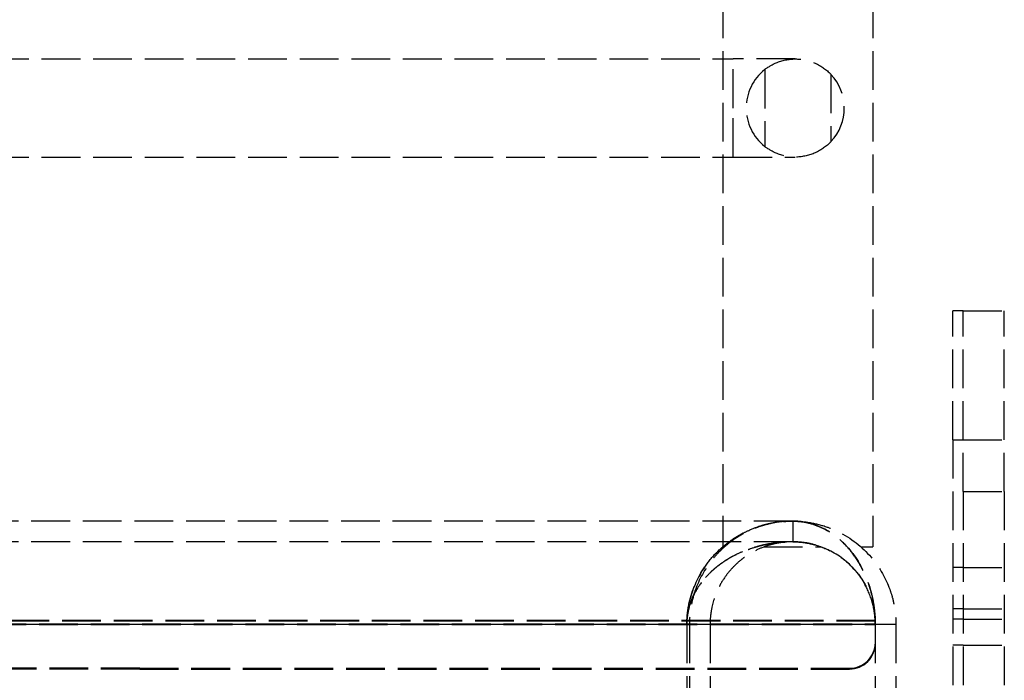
# Model space of a CAD drawing. Header units: millimetres. Extents: x -108 to 0, y 0 to 534.
# Tile 11 of 12: x -38 to 0, y 435 to 460. Entities that reach past the tile are written whole.
import ezdxf

# ---------------------------------------------------------------- set-up
doc = ezdxf.new("R2010")
doc.units = ezdxf.units.MM
doc.header["$LTSCALE"] = 10
doc.linetypes.add('ALLCAD_Strich', pattern=[0.2, 0.15, -0.05])
doc.layers.add('BESCH_KONT_sich_schn_ansi_2d', color=40, linetype='Continuous')

msp = doc.modelspace()

# ---------------------------------------------------------------- linework, layer by layer
at = {"layer": 'BESCH_KONT_sich_schn_ansi_2d', "linetype": 'ALLCAD_Strich', "extrusion": (0, 1, -2.22045e-16)}
for p, q in [((-10.9, 501), (-10.9, 440.8)), ((-5.1, 501), (-5.1, 439.8)), ((-101.3, 458.7), (-10.9, 458.7)), ((-10.9, 458.7), (-10.5, 458.7)), ((-10.5, 456.8), (-10.5, 458.7)), ((-8.1, 458.7), (-10.5, 458.7)), ((-9.285, 458.286), (-9.285, 455.314)), ((-6.715, 458.101), (-6.715, 455.499)), ((-10.5, 454.9), (-10.5, 456.8)), ((-101.3, 454.9), (-10.9, 454.9)), ((-10.9, 454.9), (-10.5, 454.9)), ((-10.5, 454.9), (-8.1, 454.9)), ((-1.6, 448.95), (-2, 448.95)), ((-2, 443.95), (-2, 448.95)), ((-1.6, 441.95), (-1.6, 448.95)), ((-1.6, 448.95), (0, 448.95)), ((0, 441.95), (0, 448.95)), ((-2, 443.95), (-1.6, 443.95)), ((-2, 443.95), (-2, 432.796)), ((-1.6, 443.95), (0, 443.95)), ((-1.6, 441.95), (-1.6, 392.014)), ((-1.6, 441.95), (0, 441.95)), ((0, 441.95), (0, 389.328)), ((-8.2, 440.8), (-104.2, 440.8)), ((-10.9, 440.8), (-10.9, 439.8)), ((-8.2, 440.8), (-8.2, 440)), ((-8.2, 440.8), (-8.2, 440)), ((-8.2, 440.8), (-8.2, 440)), ((-8.2, 440.8), (-8.2, 440.8)), ((-8.2, 440), (-104.2, 440)), ((-8.2, 440), (-8.2, 440)), ((-10.9, 439.8), (-10.846, 439.8)), ((-9.314, 439.8), (-7.086, 439.8)), ((-5.554, 439.8), (-5.1, 439.8)), ((-1.6, 439), (-2, 439)), ((-1.6, 439), (0, 439)), ((-1.6, 437.4), (-2, 437.4)), ((-1.6, 437.4), (0, 437.4)), ((-107.4, 436.821), (-5, 436.821)), ((-5.002, 436.954), (-107.398, 436.954)), ((-5.002, 436.923), (-107.398, 436.923)), ((-5.002, 436.923), (-5.002, 436.954)), ((-5, 436.835), (-5, 436.805)), ((-5, 436.821), (-5, 436.8)), ((-1.6, 437), (-2, 437)), ((-1.6, 437), (0, 437)), ((-5, 436.8), (-107.4, 436.8)), ((-107.4, 436.79), (-5, 436.79)), ((-12.3, 436.8), (-12.3, 434.3)), ((-12.2, 436.8), (-12.2, 434.3)), ((-11.4, 436.8), (-11.4, 434.3)), ((-4.2, 436.8), (-5, 436.8)), ((-5, 436.8), (-5, 431.8)), ((-4.2, 436.8), (-4.2, 408.8)), ((-1.6, 436), (-2, 436)), ((-1.6, 436), (0, 436)), ((-33.5, 435.1), (-39.5, 435.1)), ((-33.5, 435.069), (-39.5, 435.069)), ((-33.5, 435.1), (-33.5, 435.069)), ((-33.5, 435.1), (-6, 435.1)), ((-33.5, 435.069), (-6, 435.069)), ((-6, 435.069), (-6, 435.1))]:
    msp.add_line(p, q, dxfattribs=at)
at = {"layer": 'BESCH_KONT_sich_schn_ansi_2d', "linetype": 'ALLCAD_Strich'}
for start, end in [(128.5673, 231.4327), (316.7772, 43.2228)]:
    msp.add_arc((-8.1, 456.8), 1.9, start, end, dxfattribs=at)
for centre in [(-6, 436.099), (-6, 436.068)]:
    msp.add_ellipse(centre, major_axis=(1, 0), ratio=0.999263, start_param=-1.570796, end_param=0, dxfattribs=at)
for points, knots in [([(-9.285, 458.286), (-9.154, 458.389), (-9.004, 458.48), (-8.609, 458.648), (-8.349, 458.7), (-7.856, 458.7), (-7.599, 458.65), (-7.133, 458.455), (-6.924, 458.31), (-6.745, 458.132), (-6.73, 458.117), (-6.715, 458.101)], [-0.4533539, -0.4533539, -0.4533539, -0.4533539, -0.4015165, -0.4015165, -0.3266435, -0.3266435, -0.2533052, -0.2533052, -0.1799669, -0.1799669, -0.1733316, -0.1733316, -0.1733316, -0.1733316]), ([(-6.715, 455.499), (-6.73, 455.483), (-6.745, 455.468), (-6.924, 455.29), (-7.133, 455.145), (-7.599, 454.95), (-7.856, 454.9), (-8.349, 454.9), (-8.609, 454.952), (-9.004, 455.12), (-9.154, 455.211), (-9.285, 455.314)], [0.7380408, 0.7380408, 0.7380408, 0.7380408, 0.7446761, 0.7446761, 0.8180144, 0.8180144, 0.8913527, 0.8913527, 0.9662257, 0.9662257, 1.0180632, 1.0180632, 1.0180632, 1.0180632]), ([(-8.2, 440.8), (-8.352, 440.8), (-8.505, 440.792), (-8.832, 440.756), (-9.007, 440.726), (-9.31, 440.653), (-9.44, 440.615), (-9.758, 440.505), (-9.946, 440.425), (-10.248, 440.268), (-10.365, 440.2), (-10.6, 440.046), (-10.718, 439.96), (-10.94, 439.778), (-11.044, 439.684), (-11.236, 439.491), (-11.325, 439.393), (-11.685, 438.951), (-11.92, 438.55), (-12.156, 437.874), (-12.215, 437.646), (-12.284, 437.21), (-12.301, 437.002), (-12.3, 436.8)], [0.0000014, 0.0000014, 0.0000014, 0.0000014, 0.0638489, 0.0638489, 0.1376, 0.1376, 0.19291, 0.19291, 0.2750594, 0.2750594, 0.3278134, 0.3278134, 0.3838937, 0.3838937, 0.4357483, 0.4357483, 0.4829411, 0.4829411, 0.6362338, 0.6362338, 0.7088004, 0.7088004, 0.7700799, 0.7700799, 0.7700799, 0.7700799]), ([(-12.3, 436.8), (-12.301, 436.906), (-12.296, 437.013), (-12.278, 437.233), (-12.264, 437.346), (-12.2, 437.714), (-12.132, 437.96), (-11.974, 438.376), (-11.892, 438.549), (-11.68, 438.929), (-11.543, 439.128), (-11.216, 439.524), (-11.022, 439.714), (-10.759, 439.926), (-10.7, 439.971), (-10.519, 440.102), (-10.394, 440.182), (-10.155, 440.318), (-10.042, 440.376), (-9.755, 440.506), (-9.579, 440.571), (-9.287, 440.659), (-9.171, 440.688), (-8.902, 440.744), (-8.749, 440.767), (-8.529, 440.788), (-8.461, 440.792), (-8.329, 440.799), (-8.264, 440.8), (-8.2, 440.8)], [0.0000055, 0.0000055, 0.0000055, 0.0000055, 0.0319489, 0.0319489, 0.0664374, 0.0664374, 0.1456017, 0.1456017, 0.2072075, 0.2072075, 0.2896038, 0.2896038, 0.387616, 0.387616, 0.4154196, 0.4154196, 0.4723343, 0.4723343, 0.5221709, 0.5221709, 0.5971352, 0.5971352, 0.6461995, 0.6461995, 0.7097334, 0.7097334, 0.7379495, 0.7379495, 0.7646461, 0.7646461, 0.7646461, 0.7646461]), ([(-8.2, 440.8), (-8.348, 440.8), (-8.497, 440.792), (-8.816, 440.756), (-8.986, 440.726), (-9.281, 440.653), (-9.407, 440.616), (-9.717, 440.506), (-9.9, 440.426), (-10.194, 440.27), (-10.308, 440.202), (-10.537, 440.049), (-10.653, 439.963), (-10.87, 439.782), (-10.971, 439.688), (-11.159, 439.494), (-11.246, 439.396), (-11.598, 438.954), (-11.828, 438.553), (-12.059, 437.877), (-12.116, 437.648), (-12.187, 437.192), (-12.2, 436.983), (-12.2, 436.8)], [0.0000015, 0.0000015, 0.0000015, 0.0000015, 0.0637413, 0.0637413, 0.1373522, 0.1373522, 0.1925473, 0.1925473, 0.2745084, 0.2745084, 0.3271358, 0.3271358, 0.3832525, 0.3832525, 0.4351398, 0.4351398, 0.4823751, 0.4823751, 0.6358142, 0.6358142, 0.7085858, 0.7085858, 0.7758392, 0.7758392, 0.7758392, 0.7758392]), ([(-8.2, 440.8), (-8.016, 440.8), (-7.836, 440.781), (-7.478, 440.704), (-7.301, 440.646), (-7.015, 440.518), (-6.904, 440.46), (-6.38, 440.141), (-6.037, 439.793), (-5.482, 438.982), (-5.303, 438.545), (-5.159, 438.052), (-5.13, 437.938), (-5.07, 437.653), (-5.044, 437.483), (-5.009, 437.141), (-4.999, 436.971), (-5, 436.8)], [0.000001, 0.000001, 0.000001, 0.000001, 0.0872683, 0.0872683, 0.1738288, 0.1738288, 0.2298469, 0.2298469, 0.4425724, 0.4425724, 0.6699085, 0.6699085, 0.7367233, 0.7367233, 0.8322623, 0.8322623, 0.9253043, 0.9253043, 0.9253043, 0.9253043]), ([(-8.2, 440.8), (-7.975, 440.8), (-7.749, 440.781), (-7.302, 440.704), (-7.08, 440.647), (-6.724, 440.521), (-6.586, 440.463), (-5.933, 440.145), (-5.501, 439.797), (-4.807, 438.988), (-4.581, 438.552), (-4.401, 438.057), (-4.364, 437.942), (-4.289, 437.656), (-4.255, 437.485), (-4.211, 437.142), (-4.2, 436.971), (-4.2, 436.8)], [0.000001, 0.000001, 0.000001, 0.000001, 0.0868989, 0.0868989, 0.1731001, 0.1731001, 0.2289265, 0.2289265, 0.4419088, 0.4419088, 0.6687004, 0.6687004, 0.7352604, 0.7352604, 0.8303924, 0.8303924, 0.9230182, 0.9230182, 0.9230182, 0.9230182]), ([(-5.002, 436.954), (-5.011, 437.283), (-5.053, 437.604), (-5.208, 438.262), (-5.326, 438.587), (-5.574, 439.099), (-5.694, 439.3), (-5.971, 439.683), (-6.129, 439.861), (-6.572, 440.271), (-6.872, 440.462), (-7.346, 440.661), (-7.514, 440.713), (-7.853, 440.783), (-8.025, 440.8), (-8.2, 440.8)], [0.000001, 0.000001, 0.000001, 0.000001, 0.0989877, 0.0989877, 0.2103913, 0.2103913, 0.2934416, 0.2934416, 0.385792, 0.385792, 0.5381979, 0.5381979, 0.6199687, 0.6199687, 0.7027024, 0.7027024, 0.7027024, 0.7027024]), ([(-8.2, 440), (-8.356, 440), (-8.512, 439.993), (-8.848, 439.963), (-9.028, 439.937), (-9.34, 439.876), (-9.473, 439.844), (-9.8, 439.751), (-9.995, 439.682), (-10.306, 439.548), (-10.426, 439.489), (-10.61, 439.389), (-10.676, 439.352), (-10.855, 439.241), (-10.969, 439.163), (-11.129, 439.04), (-11.179, 438.999), (-11.316, 438.882), (-11.402, 438.802), (-11.618, 438.575), (-11.745, 438.42), (-12.006, 438.017), (-12.129, 437.758), (-12.239, 437.361), (-12.263, 437.245), (-12.293, 437.02), (-12.301, 436.908), (-12.3, 436.8)], [0.000001, 0.000001, 0.000001, 0.000001, 0.0593867, 0.0593867, 0.128098, 0.128098, 0.1796046, 0.1796046, 0.2558922, 0.2558922, 0.3045348, 0.3045348, 0.3318777, 0.3318777, 0.3804761, 0.3804761, 0.4029997, 0.4029997, 0.4431456, 0.4431456, 0.5091449, 0.5091449, 0.5987245, 0.5987245, 0.6349788, 0.6349788, 0.6668323, 0.6668323, 0.6668323, 0.6668323]), ([(-12.3, 436.8), (-12.301, 436.882), (-12.297, 436.964), (-12.28, 437.134), (-12.266, 437.221), (-12.207, 437.506), (-12.144, 437.695), (-11.998, 438.016), (-11.922, 438.149), (-11.727, 438.443), (-11.6, 438.597), (-11.381, 438.821), (-11.295, 438.901), (-11.104, 439.062), (-10.997, 439.142), (-10.769, 439.297), (-10.644, 439.372), (-10.392, 439.507), (-10.262, 439.568), (-10.027, 439.666), (-9.923, 439.705), (-9.658, 439.794), (-9.495, 439.839), (-9.223, 439.9), (-9.115, 439.921), (-8.863, 439.96), (-8.72, 439.976), (-8.451, 439.996), (-8.326, 440), (-8.2, 440)], [0.0000016, 0.0000016, 0.0000016, 0.0000016, 0.0246958, 0.0246958, 0.0513706, 0.0513706, 0.1129713, 0.1129713, 0.161578, 0.161578, 0.2275388, 0.2275388, 0.2678712, 0.2678712, 0.3143548, 0.3143548, 0.3658039, 0.3658039, 0.4184634, 0.4184634, 0.4595872, 0.4595872, 0.5226212, 0.5226212, 0.5643028, 0.5643028, 0.6188118, 0.6188118, 0.6664291, 0.6664291, 0.6664291, 0.6664291]), ([(-8.2, 440), (-8.322, 440), (-8.445, 439.993), (-8.709, 439.963), (-8.85, 439.937), (-9.095, 439.874), (-9.2, 439.842), (-9.457, 439.747), (-9.61, 439.678), (-9.855, 439.541), (-9.949, 439.482), (-10.093, 439.381), (-10.143, 439.343), (-10.283, 439.232), (-10.371, 439.154), (-10.495, 439.03), (-10.534, 438.99), (-10.64, 438.872), (-10.707, 438.792), (-10.874, 438.566), (-10.972, 438.411), (-11.174, 438.009), (-11.268, 437.752), (-11.353, 437.358), (-11.372, 437.242), (-11.394, 437.018), (-11.4, 436.908), (-11.4, 436.8)], [0.000001, 0.000001, 0.000001, 0.000001, 0.0597184, 0.0597184, 0.1288652, 0.1288652, 0.1807268, 0.1807268, 0.257596, 0.257596, 0.3065968, 0.3065968, 0.3338517, 0.3338517, 0.3822932, 0.3822932, 0.4047006, 0.4047006, 0.4446409, 0.4446409, 0.5103282, 0.5103282, 0.5991868, 0.5991868, 0.6352032, 0.6352032, 0.6668755, 0.6668755, 0.6668755, 0.6668755]), ([(-8.2, 440), (-7.982, 440), (-7.768, 439.979), (-7.485, 439.92), (-7.415, 439.903), (-7.078, 439.809), (-6.813, 439.699), (-6.413, 439.461), (-6.269, 439.358), (-6.056, 439.178), (-5.984, 439.111), (-5.843, 438.967), (-5.774, 438.889), (-5.435, 438.47), (-5.274, 438.128), (-5.146, 437.761), (-5.12, 437.673), (-5.065, 437.455), (-5.04, 437.324), (-5.008, 437.062), (-4.999, 436.931), (-5, 436.8)], [0.000001, 0.000001, 0.000001, 0.000001, 0.0916031, 0.0916031, 0.1218988, 0.1218988, 0.2371137, 0.2371137, 0.3055893, 0.3055893, 0.342095, 0.342095, 0.3794129, 0.3794129, 0.5329508, 0.5329508, 0.5795801, 0.5795801, 0.6461308, 0.6461308, 0.7108036, 0.7108036, 0.7108036, 0.7108036]), ([(-8.2, 440), (-8.037, 440), (-7.873, 439.988), (-7.547, 439.937), (-7.385, 439.899), (-6.933, 439.755), (-6.643, 439.615), (-6.213, 439.316), (-6.06, 439.188), (-5.846, 438.97), (-5.777, 438.892), (-5.408, 438.437), (-5.256, 438.078), (-5.147, 437.764), (-5.121, 437.676), (-5.065, 437.457), (-5.041, 437.325), (-5.008, 437.063), (-5, 436.931), (-5, 436.8)], [0.000001, 0.000001, 0.000001, 0.000001, 0.0697177, 0.0697177, 0.1387353, 0.1387353, 0.2666929, 0.2666929, 0.3412644, 0.3412644, 0.3785574, 0.3785574, 0.5484548, 0.5484548, 0.6121851, 0.6121851, 0.7031132, 0.7031132, 0.7914608, 0.7914608, 0.7914608, 0.7914608]), ([(-5.002, 436.923), (-5.011, 437.178), (-5.05, 437.425), (-5.194, 437.932), (-5.304, 438.183), (-5.534, 438.58), (-5.647, 438.737), (-6.068, 439.232), (-6.424, 439.494), (-6.904, 439.728), (-7.016, 439.775), (-7.301, 439.876), (-7.478, 439.923), (-7.835, 439.985), (-8.016, 440), (-8.2, 440)], [0.000001, 0.000001, 0.000001, 0.000001, 0.07658, 0.07658, 0.1637635, 0.1637635, 0.2304667, 0.2304667, 0.3958816, 0.3958816, 0.4445276, 0.4445276, 0.5201248, 0.5201248, 0.5970559, 0.5970559, 0.5970559, 0.5970559])]:
    msp.add_open_spline(points, degree=3, knots=knots, dxfattribs=at)
for points in [[(-5, 436.821), (-5, 436.865), (-5, 436.909), (-5.002, 436.954)], [(-5, 436.79), (-5, 436.834), (-5, 436.878), (-5.002, 436.923)]]:
    msp.add_open_spline(points, degree=3, dxfattribs=at)

doc.saveas('drawing.dxf')
